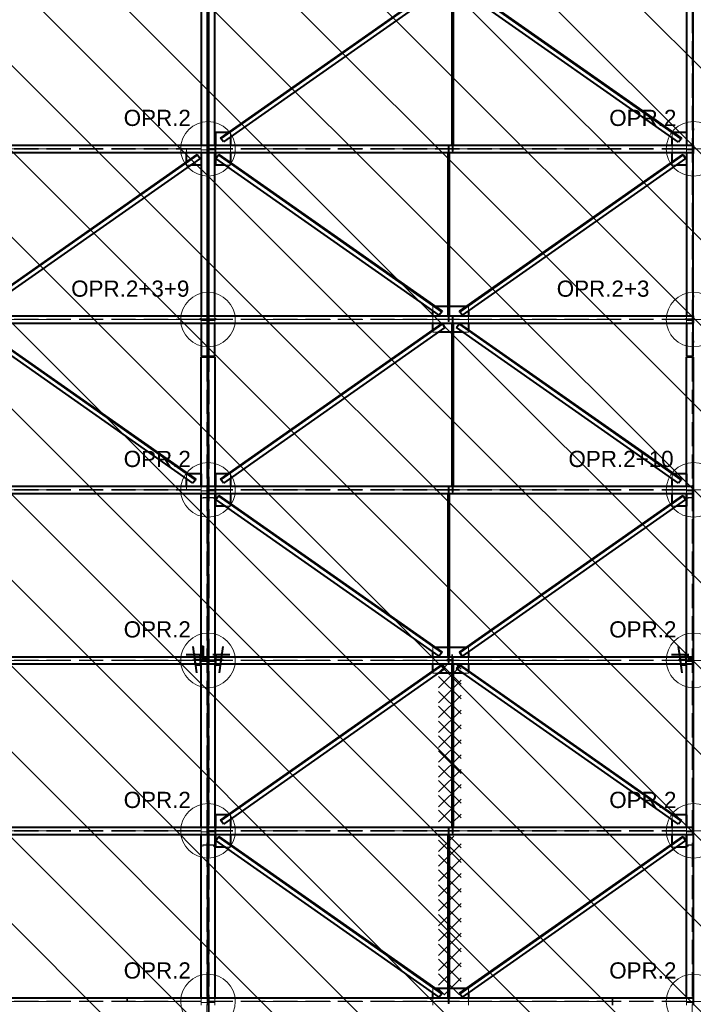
# Model space of a CAD drawing. Header units: metres. Extents: x 235 to 340, y 94 to 153.
# Tile 32 of 48: x 287 to 295, y 131 to 143. Entities that reach past the tile are written whole.
import ezdxf

# ---------------------------------------------------------------- set-up
doc = ezdxf.new("R2010")
doc.units = ezdxf.units.M
for name, pattern in [('__RA_15', [1.7, 1, -0.3, 0.1, -0.3]), ('__RA_2', [0.4, 0.3, -0.1]), ('__RA_4', [0.6, 0.3, -0.1, 0, -0.1, 0, -0.1])]:
    doc.linetypes.add(name, pattern=pattern)
for name, color, linetype, lineweight in [('OSY', 204, '__RA_15', 13), ('POPIS', 7, 'Continuous', 13), ('Standard', 7, 'Continuous', 40)]:
    doc.layers.add(name, color=color, linetype=linetype, lineweight=lineweight)
doc.styles.add('ARIAL', font='ARIAL.TTF')

msp = doc.modelspace()

# ---------------------------------------------------------------- linework, layer by layer
at = {"layer": 'OSY', "color": 204, "linetype": '__RA_15', "lineweight": 13}
for p, q in [((289.266, 126.792), (289.266, 152.32)), ((242.178, 141.343), (323.276, 141.343)), ((242.178, 139.235), (323.276, 139.235)), ((242.178, 137.127), (323.276, 137.127)), ((242.178, 135.02), (323.276, 135.02)), ((242.178, 132.912), (323.276, 132.912)), ((242.178, 130.804), (323.276, 130.804))]:
    msp.add_line(p, q, dxfattribs=at)
at = {"layer": 'Standard', "color": 1, "linetype": 'Continuous', "lineweight": 13}
for p, q in [((304.87, 128.586), (283.278, 150.178)), ((305.93, 128.586), (284.339, 150.178)), ((306.991, 128.586), (285.399, 150.178)), ((308.052, 128.586), (286.46, 150.178)), ((309.112, 128.586), (287.521, 150.178)), ((303.809, 128.586), (283.266, 149.129)), ((302.748, 128.586), (283.266, 148.069)), ((301.688, 128.586), (283.266, 147.008)), ((300.627, 128.586), (283.266, 145.948)), ((299.566, 128.586), (283.266, 144.887)), ((298.506, 128.586), (283.266, 143.826)), ((297.445, 128.586), (283.266, 142.766)), ((296.384, 128.586), (283.266, 141.705)), ((295.324, 128.586), (283.266, 140.644)), ((294.263, 128.586), (283.266, 139.584)), ((293.202, 128.586), (283.266, 138.523)), ((292.142, 128.586), (283.266, 137.462)), ((291.081, 128.586), (283.266, 136.402)), ((290.02, 128.586), (283.266, 135.341))]:
    msp.add_line(p, q, dxfattribs=at)
at = {"layer": 'Standard', "color": 1, "linetype": 'Continuous', "lineweight": 40}
for p, q in [((289.18, 143.405), (289.18, 141.388)), ((289.26, 141.388), (289.26, 143.405)), ((289.272, 143.405), (289.272, 141.388)), ((289.352, 141.388), (289.352, 143.405)), ((289.422, 141.477), (292.159, 143.4)), ((292.162, 143.395), (289.425, 141.472)), ((292.285, 141.388), (292.285, 143.405)), ((292.286, 141.388), (292.286, 143.405)), ((292.291, 141.388), (292.291, 143.405)), ((292.295, 141.388), (292.295, 143.405)), ((292.297, 143.405), (292.297, 141.388)), ((295.111, 141.468), (292.368, 143.396)), ((292.371, 143.401), (295.115, 141.473)), ((295.18, 143.405), (295.18, 141.543)), ((295.26, 141.388), (295.26, 143.405)), ((292.193, 143.351), (289.456, 141.428)), ((295.08, 141.424), (292.337, 143.352)), ((289.272, 141.584), (289.26, 141.584)), ((295.272, 141.584), (295.26, 141.584)), ((289.515, 141.543), (289.362, 141.543)), ((289.362, 141.388), (289.362, 141.543)), ((289.425, 141.472), (289.422, 141.477)), ((289.456, 141.428), (289.425, 141.472)), ((289.542, 141.488), (289.542, 141.388)), ((295, 141.388), (295, 141.481)), ((295.18, 141.543), (295.016, 141.543)), ((295.111, 141.468), (295.08, 141.424)), ((295.115, 141.473), (295.111, 141.468)), ((295.18, 141.543), (295.18, 141.388)), ((295.18, 141.543), (295.18, 141.388)), ((283.272, 141.388), (289.26, 141.388)), ((289.26, 141.388), (289.26, 141.298)), ((289.272, 141.34), (289.26, 141.34)), ((289.26, 141.33), (289.272, 141.33)), ((289.272, 141.388), (295.26, 141.388)), ((289.272, 141.298), (289.272, 141.388)), ((295.26, 141.388), (295.26, 141.298)), ((295.272, 141.34), (295.26, 141.34)), ((295.26, 141.33), (295.272, 141.33)), ((283.272, 141.298), (289.26, 141.298)), ((286.373, 139.335), (289.133, 141.274)), ((289.136, 141.269), (286.376, 139.33)), ((289.167, 141.225), (286.407, 139.286)), ((289, 141.18), (289, 141.298)), ((289.133, 141.274), (289.136, 141.269)), ((289.136, 141.269), (289.167, 141.225)), ((289.18, 141.298), (289.18, 141.143)), ((289.18, 141.298), (289.18, 141.143)), ((289.26, 139.28), (289.26, 141.298)), ((289.272, 141.294), (289.26, 141.294)), ((289.272, 141.298), (289.272, 139.28)), ((289.272, 141.298), (295.26, 141.298)), ((289.352, 139.28), (289.352, 141.298)), ((289.362, 141.143), (289.362, 141.298)), ((289.364, 141.225), (289.395, 141.269)), ((292.124, 139.286), (289.364, 141.225)), ((289.395, 141.269), (289.398, 141.274)), ((292.155, 139.33), (289.395, 141.269)), ((289.398, 141.274), (292.158, 139.335)), ((289.542, 141.298), (289.542, 141.173)), ((292.235, 139.28), (292.235, 141.298)), ((292.236, 139.28), (292.236, 141.298)), ((292.241, 139.28), (292.241, 141.298)), ((292.245, 139.28), (292.245, 141.298)), ((292.247, 141.298), (292.247, 139.28)), ((292.373, 139.335), (295.133, 141.274)), ((295.136, 141.269), (292.376, 139.33)), ((295.167, 141.225), (292.407, 139.286)), ((295, 141.18), (295, 141.298)), ((295.133, 141.274), (295.136, 141.269)), ((295.136, 141.269), (295.167, 141.225)), ((295.18, 141.298), (295.18, 141.143)), ((295.18, 141.298), (295.18, 141.143)), ((295.26, 139.28), (295.26, 141.298)), ((295.272, 141.294), (295.26, 141.294)), ((289.18, 141.143), (289.051, 141.143)), ((289.18, 141.143), (289.18, 139.28)), ((289.481, 141.143), (289.362, 141.143)), ((295.18, 141.143), (295.051, 141.143)), ((295.18, 141.143), (295.18, 139.28)), ((289.272, 139.516), (289.26, 139.516)), ((295.272, 139.516), (295.26, 139.516)), ((292.235, 139.395), (292.073, 139.395)), ((292.459, 139.395), (292.247, 139.395)), ((283.272, 139.28), (289.26, 139.28)), ((289.26, 139.28), (289.26, 139.19)), ((289.272, 139.28), (295.26, 139.28)), ((289.272, 139.19), (289.272, 139.28)), ((292.046, 139.28), (292.046, 139.341)), ((292.155, 139.33), (292.124, 139.286)), ((292.158, 139.335), (292.155, 139.33)), ((292.376, 139.33), (292.373, 139.335)), ((292.407, 139.286), (292.376, 139.33)), ((292.486, 139.341), (292.486, 139.28)), ((295.26, 139.28), (295.26, 139.19)), ((283.272, 139.19), (289.26, 139.19)), ((289.08, 137.209), (286.337, 139.136)), ((289.111, 137.253), (286.368, 139.181)), ((286.371, 139.185), (289.115, 137.258)), ((289.18, 139.19), (289.18, 138.775)), ((289.272, 139.232), (289.26, 139.232)), ((289.26, 139.222), (289.272, 139.222)), ((289.26, 138.775), (289.26, 139.19)), ((289.272, 139.19), (289.272, 138.775)), ((289.272, 139.19), (295.26, 139.19)), ((289.352, 138.775), (289.352, 139.19)), ((289.422, 137.261), (292.159, 139.184)), ((292.162, 139.179), (289.425, 137.256)), ((292.193, 139.135), (289.456, 137.212)), ((292.046, 139.105), (292.046, 139.19)), ((292.159, 139.184), (292.162, 139.179)), ((292.162, 139.179), (292.193, 139.135)), ((292.285, 137.172), (292.285, 139.19)), ((292.286, 137.172), (292.286, 139.19)), ((292.291, 137.172), (292.291, 139.19)), ((292.295, 137.172), (292.295, 139.19)), ((292.297, 139.19), (292.297, 137.172)), ((292.337, 139.136), (292.368, 139.181)), ((295.08, 137.209), (292.337, 139.136)), ((292.368, 139.181), (292.371, 139.185)), ((295.111, 137.253), (292.368, 139.181)), ((292.371, 139.185), (295.115, 137.258)), ((292.486, 139.19), (292.486, 139.105)), ((295.18, 139.19), (295.18, 138.775)), ((295.272, 139.232), (295.26, 139.232)), ((295.26, 139.222), (295.272, 139.222)), ((295.26, 138.775), (295.26, 139.19)), ((292.285, 139.075), (292.107, 139.075)), ((292.424, 139.075), (292.297, 139.075)), ((289.272, 138.956), (289.26, 138.956)), ((295.272, 138.956), (295.26, 138.956)), ((289.26, 138.775), (289.18, 138.775)), ((289.18, 137.327), (289.18, 138.766)), ((289.26, 138.766), (289.18, 138.766)), ((289.26, 138.766), (289.26, 137.172)), ((289.352, 138.775), (289.272, 138.775)), ((289.272, 137.172), (289.272, 138.766)), ((289.352, 138.766), (289.272, 138.766)), ((289.352, 138.766), (289.352, 137.172)), ((295.26, 138.775), (295.18, 138.775)), ((295.18, 137.327), (295.18, 138.766)), ((295.26, 138.766), (295.18, 138.766)), ((295.26, 138.766), (295.26, 137.172)), ((289.18, 137.327), (289.016, 137.327)), ((289.18, 137.172), (289.18, 137.327)), ((289.18, 137.327), (289.18, 137.172)), ((289.515, 137.327), (289.362, 137.327)), ((289.362, 137.172), (289.362, 137.327)), ((295.18, 137.327), (295.016, 137.327)), ((295.18, 137.172), (295.18, 137.327)), ((295.18, 137.327), (295.18, 137.172)), ((283.272, 137.172), (289.26, 137.172)), ((289, 137.172), (289, 137.265)), ((289.111, 137.253), (289.08, 137.209)), ((289.115, 137.258), (289.111, 137.253)), ((289.272, 137.218), (289.26, 137.218)), ((289.26, 137.172), (289.26, 137.082)), ((289.272, 137.172), (295.26, 137.172)), ((289.272, 137.082), (289.272, 137.172)), ((289.425, 137.256), (289.422, 137.261)), ((289.456, 137.212), (289.425, 137.256)), ((289.542, 137.272), (289.542, 137.172)), ((295, 137.172), (295, 137.265)), ((295.111, 137.253), (295.08, 137.209)), ((295.115, 137.258), (295.111, 137.253)), ((295.272, 137.218), (295.26, 137.218)), ((295.26, 137.172), (295.26, 137.082)), ((283.272, 137.082), (289.26, 137.082)), ((289.18, 135.065), (289.18, 137.082)), ((289.272, 137.125), (289.26, 137.125)), ((289.26, 137.115), (289.272, 137.115)), ((289.26, 137.082), (289.26, 135.065)), ((289.272, 135.065), (289.272, 137.082)), ((289.272, 137.082), (295.26, 137.082)), ((289.352, 137.082), (289.352, 135.065)), ((289.362, 136.927), (289.362, 137.082)), ((289.364, 137.009), (289.395, 137.054)), ((289.395, 137.054), (289.398, 137.059)), ((292.155, 135.115), (289.395, 137.054)), ((289.398, 137.059), (292.158, 135.12)), ((289.542, 137.082), (289.542, 136.958)), ((292.235, 135.065), (292.235, 137.082)), ((292.236, 135.065), (292.236, 137.082)), ((292.241, 135.065), (292.241, 137.082)), ((292.245, 135.065), (292.245, 137.082)), ((292.247, 137.082), (292.247, 135.065)), ((292.373, 135.12), (295.133, 137.059)), ((295.136, 137.054), (292.376, 135.115)), ((295, 136.965), (295, 137.082)), ((295.133, 137.059), (295.136, 137.054)), ((295.136, 137.054), (295.167, 137.01)), ((295.18, 136.927), (295.18, 137.082)), ((295.18, 137.082), (295.18, 136.927)), ((295.272, 137.125), (295.26, 137.125)), ((295.26, 137.115), (295.272, 137.115)), ((295.26, 137.082), (295.26, 135.065)), ((292.124, 135.07), (289.364, 137.009)), ((295.167, 137.01), (292.407, 135.07)), ((289.272, 136.918), (289.26, 136.918)), ((289.481, 136.927), (289.362, 136.927)), ((295.18, 136.927), (295.051, 136.927)), ((295.18, 135.065), (295.18, 136.927)), ((295.272, 136.918), (295.26, 136.918)), ((289.198, 135.065), (289.198, 135.196)), ((289.206, 135.196), (289.198, 135.196)), ((289.206, 135.196), (289.206, 135.065)), ((289.272, 135.121), (289.26, 135.121)), ((292.046, 135.065), (292.046, 135.125)), ((292.235, 135.18), (292.073, 135.18)), ((292.155, 135.115), (292.124, 135.07)), ((292.158, 135.12), (292.155, 135.115)), ((292.459, 135.18), (292.247, 135.18)), ((292.376, 135.115), (292.373, 135.12)), ((292.407, 135.07), (292.376, 135.115)), ((292.486, 135.125), (292.486, 135.065)), ((295.272, 135.121), (295.26, 135.121)), ((283.272, 135.065), (289.26, 135.065)), ((289.165, 135.089), (289.095, 135.093)), ((289.168, 135.089), (289.107, 135.093)), ((289.168, 135.089), (289.165, 135.089)), ((289.165, 135.089), (289.165, 135.065)), ((289.168, 135.065), (289.168, 135.089)), ((289.26, 135.065), (289.26, 134.975)), ((289.272, 135.017), (289.26, 135.017)), ((289.26, 135.007), (289.272, 135.007)), ((289.272, 135.065), (295.26, 135.065)), ((289.272, 134.975), (289.272, 135.065)), ((289.425, 135.093), (289.363, 135.089)), ((289.367, 135.089), (289.363, 135.089)), ((289.363, 135.089), (289.363, 135.065)), ((289.436, 135.093), (289.367, 135.089)), ((289.367, 135.065), (289.367, 135.089)), ((295.165, 135.089), (295.095, 135.093)), ((295.168, 135.089), (295.107, 135.093)), ((295.168, 135.089), (295.165, 135.089)), ((295.165, 135.089), (295.165, 135.065)), ((295.168, 135.065), (295.168, 135.089)), ((295.26, 135.065), (295.26, 134.975)), ((295.272, 135.017), (295.26, 135.017)), ((295.26, 135.007), (295.272, 135.007)), ((283.272, 134.975), (289.26, 134.975)), ((289.113, 134.964), (289.165, 134.961)), ((289.165, 134.975), (289.165, 134.961)), ((289.165, 134.961), (289.168, 134.962)), ((289.168, 134.962), (289.168, 134.975)), ((289.18, 132.957), (289.18, 134.975)), ((289.26, 134.975), (289.26, 132.957)), ((289.272, 132.957), (289.272, 134.975)), ((289.272, 134.975), (295.26, 134.975)), ((289.352, 134.975), (289.352, 132.957)), ((289.363, 134.975), (289.363, 134.962)), ((289.363, 134.962), (289.367, 134.961)), ((289.367, 134.961), (289.367, 134.975)), ((289.367, 134.961), (289.418, 134.964)), ((289.422, 133.046), (292.159, 134.969)), ((292.162, 134.964), (289.425, 133.041)), ((292.193, 134.92), (289.456, 132.997)), ((292.046, 134.89), (292.046, 134.975)), ((292.285, 134.86), (292.107, 134.86)), ((292.159, 134.969), (292.162, 134.964)), ((292.162, 134.964), (292.193, 134.92)), ((292.285, 132.957), (292.285, 134.975)), ((292.286, 132.957), (292.286, 134.975)), ((292.291, 132.957), (292.291, 134.975)), ((292.295, 132.957), (292.295, 134.975)), ((292.297, 134.975), (292.297, 132.957)), ((292.424, 134.86), (292.297, 134.86)), ((292.337, 134.921), (292.368, 134.965)), ((295.08, 132.993), (292.337, 134.921)), ((292.368, 134.965), (292.371, 134.97)), ((295.111, 133.038), (292.368, 134.965)), ((292.371, 134.97), (295.115, 133.042)), ((292.486, 134.975), (292.486, 134.89)), ((295.113, 134.964), (295.165, 134.961)), ((295.165, 134.975), (295.165, 134.961)), ((295.165, 134.961), (295.168, 134.962)), ((295.168, 134.962), (295.168, 134.975)), ((295.18, 133.112), (295.18, 134.975)), ((295.26, 134.975), (295.26, 132.957)), ((289.272, 134.771), (289.26, 134.771)), ((295.272, 134.771), (295.26, 134.771)), ((289.515, 133.112), (289.362, 133.112)), ((289.362, 132.957), (289.362, 133.112)), ((289.425, 133.041), (289.422, 133.046)), ((289.456, 132.997), (289.425, 133.041)), ((289.542, 133.057), (289.542, 132.957)), ((295, 132.957), (295, 133.05)), ((295.18, 133.112), (295.016, 133.112)), ((295.111, 133.038), (295.08, 132.993)), ((295.115, 133.042), (295.111, 133.038)), ((295.18, 132.957), (295.18, 133.112)), ((295.18, 133.112), (295.18, 132.957)), ((283.272, 132.957), (289.26, 132.957)), ((289.272, 133.003), (289.26, 133.003)), ((289.26, 132.957), (289.26, 132.867)), ((289.272, 132.957), (295.26, 132.957)), ((289.272, 132.867), (289.272, 132.957)), ((295.272, 133.003), (295.26, 133.003)), ((295.26, 132.957), (295.26, 132.867)), ((283.272, 132.867), (289.26, 132.867)), ((289.18, 130.849), (289.18, 132.867)), ((289.272, 132.909), (289.26, 132.909)), ((289.26, 132.899), (289.272, 132.899)), ((289.26, 132.867), (289.26, 130.849)), ((289.272, 130.849), (289.272, 132.867)), ((289.272, 132.867), (295.26, 132.867)), ((289.352, 132.867), (289.352, 130.849)), ((289.362, 132.712), (289.362, 132.867)), ((289.364, 132.794), (289.395, 132.838)), ((292.124, 130.855), (289.364, 132.794)), ((289.395, 132.838), (289.398, 132.843)), ((292.155, 130.899), (289.395, 132.838)), ((289.398, 132.843), (292.158, 130.904)), ((289.542, 132.867), (289.542, 132.743)), ((292.235, 130.849), (292.235, 132.867)), ((292.236, 130.849), (292.236, 132.867)), ((292.241, 130.849), (292.241, 132.867)), ((292.245, 130.849), (292.245, 132.867)), ((292.247, 132.867), (292.247, 130.849)), ((292.373, 130.904), (295.133, 132.843)), ((295.136, 132.838), (292.376, 130.899)), ((295.167, 132.794), (292.407, 130.855)), ((295, 132.75), (295, 132.867)), ((295.133, 132.843), (295.136, 132.838)), ((295.136, 132.838), (295.167, 132.794)), ((295.18, 132.712), (295.18, 132.867)), ((295.18, 132.867), (295.18, 132.712)), ((295.272, 132.909), (295.26, 132.909)), ((295.26, 132.899), (295.272, 132.899)), ((295.26, 132.867), (295.26, 130.849)), ((289.481, 132.712), (289.362, 132.712)), ((295.18, 132.712), (295.051, 132.712)), ((295.18, 130.849), (295.18, 132.712)), ((289.272, 132.603), (289.26, 132.603)), ((295.272, 132.603), (295.26, 132.603)), ((292.235, 130.964), (292.073, 130.964)), ((292.459, 130.964), (292.247, 130.964)), ((283.272, 130.849), (289.26, 130.849)), ((289.272, 130.885), (289.26, 130.885)), ((289.26, 130.849), (289.26, 130.759)), ((289.272, 130.849), (295.26, 130.849)), ((289.272, 130.759), (289.272, 130.849)), ((292.046, 130.849), (292.046, 130.91)), ((292.155, 130.899), (292.124, 130.855)), ((292.158, 130.904), (292.155, 130.899)), ((292.376, 130.899), (292.373, 130.904)), ((292.407, 130.855), (292.376, 130.899)), ((292.486, 130.91), (292.486, 130.849)), ((295.272, 130.885), (295.26, 130.885)), ((295.26, 130.849), (295.26, 130.759)), ((289.272, 130.801), (289.26, 130.801)), ((289.26, 130.791), (289.272, 130.791)), ((295.272, 130.801), (295.26, 130.801)), ((295.26, 130.791), (295.272, 130.791))]:
    msp.add_line(p, q, dxfattribs=at)
at = {"layer": 'Standard', "color": 136, "linetype": '__RA_2', "lineweight": 18}
for p, q in [((289.25, 138.775), (289.25, 143.447)), ((289.282, 143.447), (289.282, 138.775)), ((295.25, 138.775), (295.25, 143.447)), ((289.526, 141.543), (289.515, 141.543)), ((289.542, 141.543), (289.526, 141.543)), ((289.542, 141.543), (289.542, 141.488)), ((295.005, 141.543), (295, 141.543)), ((295, 141.481), (295, 141.543)), ((295.016, 141.543), (295.005, 141.543)), ((283.272, 141.346), (289.26, 141.346)), ((283.272, 141.34), (289.26, 141.34)), ((289.18, 141.344), (289, 141.344)), ((289, 141.298), (289, 141.344)), ((289.18, 141.388), (289.18, 141.344)), ((289.18, 141.344), (289.18, 141.34)), ((289.18, 141.344), (289.18, 141.34)), ((289.18, 141.33), (289.18, 141.34)), ((289.18, 141.33), (289.18, 141.298)), ((289.18, 141.33), (289.18, 141.298)), ((289.18, 141.33), (289.26, 141.33)), ((289.252, 141.402), (289.252, 141.401)), ((289.26, 141.401), (289.252, 141.401)), ((289.252, 141.401), (289.252, 141.37)), ((289.28, 141.401), (289.272, 141.401)), ((289.272, 141.346), (295.26, 141.346)), ((289.272, 141.34), (295.26, 141.34)), ((289.272, 141.33), (289.35, 141.33)), ((289.28, 141.401), (289.28, 141.402)), ((289.28, 141.37), (289.28, 141.401)), ((289.35, 141.34), (289.35, 141.33)), ((289.352, 141.298), (289.352, 141.388)), ((289.362, 141.298), (289.362, 141.388)), ((289.542, 141.388), (289.542, 141.298)), ((292.235, 141.376), (292.236, 141.376)), ((292.235, 141.298), (292.235, 141.376)), ((292.236, 141.376), (292.241, 141.376)), ((292.236, 141.298), (292.236, 141.376)), ((292.241, 141.376), (292.245, 141.376)), ((292.241, 141.298), (292.241, 141.376)), ((292.245, 141.376), (292.247, 141.376)), ((292.245, 141.298), (292.245, 141.376)), ((292.247, 141.376), (292.247, 141.298)), ((292.285, 141.316), (292.285, 141.388)), ((292.286, 141.316), (292.285, 141.316)), ((292.286, 141.316), (292.286, 141.388)), ((292.291, 141.316), (292.286, 141.316)), ((292.291, 141.316), (292.291, 141.388)), ((292.295, 141.316), (292.291, 141.316)), ((292.295, 141.316), (292.295, 141.388)), ((292.297, 141.316), (292.295, 141.316)), ((292.297, 141.388), (292.297, 141.316)), ((295, 141.298), (295, 141.388)), ((295.18, 141.388), (295.18, 141.34)), ((295.18, 141.388), (295.18, 141.34)), ((295.18, 141.33), (295.18, 141.34)), ((295.18, 141.33), (295.18, 141.298)), ((295.18, 141.33), (295.18, 141.298)), ((295.18, 141.33), (295.26, 141.33)), ((295.252, 141.402), (295.252, 141.401)), ((295.26, 141.401), (295.252, 141.401)), ((295.252, 141.401), (295.252, 141.37)), ((289, 141.173), (289, 141.18)), ((289, 141.143), (289, 141.173)), ((289.051, 141.143), (289, 141.143)), ((289, 141.143), (289.18, 141.143)), ((289.542, 141.143), (289.481, 141.143)), ((289.542, 141.173), (289.542, 141.166)), ((289.542, 141.166), (289.542, 141.143)), ((295, 141.173), (295, 141.18)), ((295, 141.143), (295, 141.173)), ((295.051, 141.143), (295, 141.143)), ((289.252, 139.413), (289.252, 139.4)), ((289.26, 139.4), (289.252, 139.4)), ((289.252, 139.4), (289.252, 139.387)), ((292.062, 139.395), (292.046, 139.395)), ((292.046, 139.341), (292.046, 139.395)), ((292.073, 139.395), (292.062, 139.395)), ((292.247, 139.395), (292.235, 139.395)), ((292.469, 139.395), (292.459, 139.395)), ((292.486, 139.395), (292.469, 139.395)), ((292.486, 139.395), (292.486, 139.341)), ((295.252, 139.413), (295.252, 139.4)), ((295.26, 139.4), (295.252, 139.4)), ((295.252, 139.4), (295.252, 139.387)), ((289.17, 139.242), (289.17, 139.25)), ((289.17, 139.242), (289.17, 139.23)), ((289.26, 139.242), (289.17, 139.242)), ((289.18, 139.28), (289.18, 139.232)), ((289.25, 139.248), (289.26, 139.248)), ((289.272, 139.248), (289.282, 139.248)), ((289.362, 139.242), (289.272, 139.242)), ((289.352, 139.19), (289.352, 139.28)), ((289.362, 139.25), (289.362, 139.242)), ((289.362, 139.242), (289.362, 139.23)), ((292.046, 139.19), (292.046, 139.28)), ((292.235, 139.208), (292.235, 139.28)), ((292.236, 139.208), (292.236, 139.28)), ((292.241, 139.208), (292.241, 139.28)), ((292.245, 139.208), (292.245, 139.28)), ((292.247, 139.28), (292.247, 139.208)), ((292.285, 139.268), (292.286, 139.268)), ((292.285, 139.19), (292.285, 139.268)), ((292.286, 139.268), (292.291, 139.268)), ((292.286, 139.19), (292.286, 139.268)), ((292.291, 139.268), (292.295, 139.268)), ((292.291, 139.19), (292.291, 139.268)), ((292.295, 139.268), (292.297, 139.268)), ((292.295, 139.19), (292.295, 139.268)), ((292.297, 139.268), (292.297, 139.19)), ((292.486, 139.28), (292.486, 139.19)), ((295.17, 139.242), (295.17, 139.25)), ((295.17, 139.242), (295.17, 139.23)), ((295.26, 139.242), (295.17, 139.242)), ((295.18, 139.28), (295.18, 139.232)), ((295.25, 139.248), (295.26, 139.248)), ((283.272, 139.238), (289.26, 139.238)), ((283.272, 139.232), (289.26, 139.232)), ((289.17, 139.23), (289.26, 139.23)), ((289.18, 139.222), (289.18, 139.232)), ((289.18, 139.222), (289.18, 139.19)), ((289.18, 139.222), (289.26, 139.222)), ((289.26, 139.236), (289.25, 139.236)), ((289.272, 139.238), (295.26, 139.238)), ((289.282, 139.236), (289.272, 139.236)), ((289.272, 139.232), (295.26, 139.232)), ((289.272, 139.23), (289.362, 139.23)), ((289.272, 139.222), (289.35, 139.222)), ((289.35, 139.232), (289.35, 139.222)), ((292.236, 139.208), (292.235, 139.208)), ((292.241, 139.208), (292.236, 139.208)), ((292.245, 139.208), (292.241, 139.208)), ((292.247, 139.208), (292.245, 139.208)), ((295.17, 139.23), (295.26, 139.23)), ((295.18, 139.222), (295.18, 139.232)), ((295.18, 139.222), (295.18, 139.19)), ((295.18, 139.222), (295.26, 139.222)), ((295.26, 139.236), (295.25, 139.236)), ((289.272, 139.095), (289.28, 139.095)), ((289.28, 139.095), (289.28, 139.113)), ((289.28, 139.082), (289.28, 139.095)), ((292.046, 139.098), (292.046, 139.105)), ((292.046, 139.075), (292.046, 139.098)), ((292.107, 139.075), (292.046, 139.075)), ((292.297, 139.075), (292.285, 139.075)), ((292.486, 139.075), (292.424, 139.075)), ((292.486, 139.105), (292.486, 139.098)), ((292.486, 139.098), (292.486, 139.075)), ((289.25, 138.766), (289.25, 128.587)), ((289.282, 128.587), (289.282, 138.766)), ((295.25, 138.766), (295.25, 128.587)), ((289.005, 137.327), (289, 137.327)), ((289, 137.265), (289, 137.327)), ((289.016, 137.327), (289.005, 137.327)), ((289.526, 137.327), (289.515, 137.327)), ((289.542, 137.327), (289.526, 137.327)), ((289.542, 137.327), (289.542, 137.272)), ((295.005, 137.327), (295, 137.327)), ((295, 137.265), (295, 137.327)), ((295.016, 137.327), (295.005, 137.327)), ((289, 137.126), (289, 137.172)), ((289.18, 137.126), (289.18, 137.172)), ((289.18, 137.172), (289.18, 137.126)), ((289.252, 137.186), (289.252, 137.186)), ((289.26, 137.186), (289.252, 137.186)), ((289.252, 137.186), (289.252, 137.155)), ((289.28, 137.186), (289.272, 137.186)), ((289.28, 137.155), (289.28, 137.186)), ((289.28, 137.186), (289.28, 137.186)), ((289.352, 137.172), (289.352, 137.082)), ((289.362, 137.082), (289.362, 137.172)), ((289.542, 137.172), (289.542, 137.082)), ((292.285, 137.1), (292.285, 137.172)), ((292.286, 137.1), (292.286, 137.172)), ((292.291, 137.1), (292.291, 137.172)), ((292.295, 137.1), (292.295, 137.172)), ((292.297, 137.172), (292.297, 137.1)), ((295, 137.082), (295, 137.172)), ((295.18, 137.125), (295.18, 137.172)), ((295.18, 137.172), (295.18, 137.125)), ((295.252, 137.186), (295.252, 137.186)), ((295.26, 137.186), (295.252, 137.186)), ((295.252, 137.186), (295.252, 137.155)), ((283.272, 137.13), (289.26, 137.13)), ((283.272, 137.125), (289.26, 137.125)), ((289.18, 137.126), (289, 137.126)), ((289.18, 137.125), (289.18, 137.126)), ((289.18, 137.115), (289.18, 137.125)), ((289.18, 137.082), (289.18, 137.115)), ((289.18, 137.115), (289.26, 137.115)), ((289.272, 137.13), (295.26, 137.13)), ((289.272, 137.125), (295.26, 137.125)), ((289.272, 137.115), (289.35, 137.115)), ((289.35, 137.125), (289.35, 137.115)), ((292.235, 137.16), (292.236, 137.16)), ((292.235, 137.082), (292.235, 137.16)), ((292.236, 137.16), (292.241, 137.16)), ((292.236, 137.082), (292.236, 137.16)), ((292.241, 137.16), (292.245, 137.16)), ((292.241, 137.082), (292.241, 137.16)), ((292.245, 137.16), (292.247, 137.16)), ((292.245, 137.082), (292.245, 137.16)), ((292.247, 137.16), (292.247, 137.082)), ((292.286, 137.1), (292.285, 137.1)), ((292.291, 137.1), (292.286, 137.1)), ((292.295, 137.1), (292.291, 137.1)), ((292.297, 137.1), (292.295, 137.1)), ((295.18, 137.115), (295.18, 137.125)), ((295.18, 137.082), (295.18, 137.115)), ((295.18, 137.115), (295.18, 137.082)), ((295.18, 137.115), (295.26, 137.115)), ((289.254, 137.034), (289.2, 137.034)), ((289.2, 137.034), (289.2, 137.03)), ((289.2, 137.03), (289.2, 137.021)), ((289.2, 137.03), (289.26, 137.03)), ((289.254, 137.038), (289.254, 137.034)), ((289.254, 137.03), (289.254, 137.034)), ((289.272, 137.03), (289.332, 137.03)), ((289.278, 137.034), (289.278, 137.038)), ((289.332, 137.034), (289.278, 137.034)), ((289.278, 137.034), (289.278, 137.03)), ((289.332, 137.03), (289.332, 137.034)), ((289.332, 137.021), (289.332, 137.03)), ((289.542, 136.958), (289.542, 136.951)), ((289.542, 136.951), (289.542, 136.927)), ((295, 136.927), (295, 136.965)), ((295.254, 137.034), (295.2, 137.034)), ((295.2, 137.034), (295.2, 137.03)), ((295.2, 137.03), (295.2, 137.021)), ((295.2, 137.03), (295.26, 137.03)), ((295.254, 137.038), (295.254, 137.034)), ((295.254, 137.03), (295.254, 137.034)), ((289.542, 136.927), (289.481, 136.927)), ((295.051, 136.927), (295, 136.927)), ((292.062, 135.18), (292.046, 135.18)), ((292.046, 135.125), (292.046, 135.18)), ((292.073, 135.18), (292.062, 135.18)), ((292.247, 135.18), (292.235, 135.18)), ((292.469, 135.18), (292.459, 135.18)), ((292.486, 135.18), (292.469, 135.18)), ((292.486, 135.18), (292.486, 135.125)), ((283.272, 135.022), (289.26, 135.022)), ((283.272, 135.017), (289.26, 135.017)), ((289.17, 135.025), (289.077, 135.032)), ((289.078, 135.024), (289.17, 135.017)), ((289.165, 135.029), (289.104, 135.032)), ((289.105, 135.024), (289.165, 135.021)), ((289.168, 135.036), (289.114, 135.038)), ((289.117, 135.018), (289.168, 135.016)), ((289.165, 135.065), (289.165, 135.029)), ((289.165, 135.029), (289.188, 135.032)), ((289.187, 135.024), (289.165, 135.021)), ((289.165, 135.021), (289.165, 134.975)), ((289.168, 135.036), (289.168, 135.065)), ((289.188, 135.038), (289.168, 135.036)), ((289.168, 135.016), (289.187, 135.018)), ((289.168, 134.975), (289.168, 135.016)), ((289.17, 135.025), (289.17, 135.017)), ((289.25, 135.025), (289.17, 135.025)), ((289.17, 135.017), (289.25, 135.017)), ((289.18, 135.017), (289.18, 135.065)), ((289.18, 135.025), (289.25, 135.025)), ((289.25, 135.021), (289.18, 135.021)), ((289.18, 135.007), (289.18, 135.017)), ((289.18, 134.975), (289.18, 135.007)), ((289.18, 135.007), (289.26, 135.007)), ((289.198, 135.083), (289.206, 135.083)), ((289.198, 135.022), (289.198, 135.065)), ((289.252, 135.046), (289.2, 135.046)), ((289.2, 135.046), (289.2, 135.038)), ((289.2, 135.046), (289.2, 135.046)), ((289.2, 135.038), (289.26, 135.038)), ((289.206, 135.065), (289.206, 135.022)), ((289.252, 135.099), (289.252, 135.098)), ((289.252, 135.098), (289.252, 135.046)), ((289.26, 135.098), (289.252, 135.098)), ((289.272, 135.022), (295.26, 135.022)), ((289.332, 135.018), (289.272, 135.018)), ((289.272, 135.017), (295.26, 135.017)), ((289.272, 135.007), (289.35, 135.007)), ((289.28, 134.975), (289.28, 135.01)), ((289.28, 135.01), (289.28, 135.01)), ((289.28, 135.01), (289.332, 135.01)), ((289.362, 135.025), (289.282, 135.025)), ((289.282, 135.025), (289.352, 135.025)), ((289.352, 135.021), (289.282, 135.021)), ((289.282, 135.017), (289.362, 135.017)), ((289.332, 135.018), (289.332, 135.018)), ((289.332, 135.01), (289.332, 135.018)), ((289.363, 135.036), (289.343, 135.038)), ((289.344, 135.032), (289.367, 135.029)), ((289.367, 135.021), (289.344, 135.024)), ((289.344, 135.018), (289.363, 135.016)), ((289.35, 135.017), (289.35, 135.007)), ((289.352, 135.065), (289.352, 134.975)), ((289.454, 135.032), (289.362, 135.025)), ((289.362, 135.017), (289.362, 135.025)), ((289.362, 135.017), (289.453, 135.024)), ((289.363, 135.065), (289.363, 135.036)), ((289.417, 135.038), (289.363, 135.036)), ((289.363, 135.016), (289.414, 135.018)), ((289.363, 135.016), (289.363, 134.975)), ((289.367, 135.029), (289.367, 135.065)), ((289.428, 135.032), (289.367, 135.029)), ((289.367, 135.021), (289.427, 135.024)), ((289.367, 134.975), (289.367, 135.021)), ((292.046, 134.975), (292.046, 135.065)), ((292.216, 135.024), (292.216, 135.032)), ((292.296, 135.024), (292.216, 135.024)), ((292.216, 135.024), (292.296, 135.024)), ((292.296, 135.024), (292.216, 135.024)), ((292.216, 135.024), (292.216, 135.016)), ((292.216, 135.024), (292.296, 135.024)), ((292.296, 135.02), (292.216, 135.02)), ((292.296, 135.02), (292.216, 135.02)), ((292.216, 135.016), (292.296, 135.016)), ((292.216, 135.016), (292.296, 135.016)), ((292.226, 135.038), (292.226, 135.032)), ((292.28, 135.032), (292.226, 135.032)), ((292.226, 135.032), (292.226, 135.026)), ((292.226, 135.026), (292.286, 135.026)), ((292.226, 135.024), (292.226, 135.018)), ((292.286, 135.018), (292.226, 135.018)), ((292.226, 135.018), (292.226, 135.012)), ((292.226, 135.012), (292.28, 135.012)), ((292.235, 134.992), (292.235, 135.065)), ((292.236, 134.992), (292.235, 134.992)), ((292.236, 134.992), (292.236, 135.065)), ((292.241, 134.992), (292.236, 134.992)), ((292.241, 134.992), (292.241, 135.065)), ((292.245, 134.992), (292.241, 134.992)), ((292.245, 134.992), (292.245, 135.065)), ((292.247, 134.992), (292.245, 134.992)), ((292.247, 135.065), (292.247, 134.992)), ((292.28, 135.093), (292.28, 135.085)), ((292.28, 135.085), (292.28, 135.032)), ((292.286, 135.085), (292.28, 135.085)), ((292.28, 135.012), (292.28, 135.018)), ((292.28, 135.012), (292.28, 134.958)), ((292.285, 135.052), (292.286, 135.052)), ((292.285, 134.975), (292.285, 135.052)), ((292.286, 135.093), (292.286, 135.085)), ((292.286, 135.026), (292.286, 135.085)), ((292.286, 135.052), (292.291, 135.052)), ((292.286, 134.975), (292.286, 135.052)), ((292.286, 135.018), (292.286, 135.024)), ((292.286, 134.958), (292.286, 135.018)), ((292.291, 135.052), (292.295, 135.052)), ((292.291, 134.975), (292.291, 135.052)), ((292.295, 135.052), (292.297, 135.052)), ((292.295, 134.975), (292.295, 135.052)), ((292.296, 135.032), (292.296, 135.024)), ((292.296, 135.024), (292.296, 135.016)), ((292.297, 135.052), (292.297, 134.975)), ((292.486, 135.065), (292.486, 134.975)), ((295.17, 135.025), (295.077, 135.032)), ((295.078, 135.024), (295.17, 135.017)), ((295.165, 135.029), (295.104, 135.032)), ((295.105, 135.024), (295.165, 135.021)), ((295.168, 135.036), (295.114, 135.038)), ((295.117, 135.018), (295.168, 135.016)), ((295.165, 135.065), (295.165, 135.029)), ((295.165, 135.029), (295.188, 135.032)), ((295.187, 135.024), (295.165, 135.021)), ((295.165, 135.021), (295.165, 134.975)), ((295.168, 135.036), (295.168, 135.065)), ((295.188, 135.038), (295.168, 135.036)), ((295.168, 135.016), (295.187, 135.018)), ((295.168, 134.975), (295.168, 135.016)), ((295.17, 135.025), (295.17, 135.017)), ((295.25, 135.025), (295.17, 135.025)), ((295.17, 135.017), (295.25, 135.017)), ((295.18, 135.017), (295.18, 135.065)), ((295.18, 135.025), (295.25, 135.025)), ((295.25, 135.021), (295.18, 135.021)), ((295.18, 135.007), (295.18, 135.017)), ((295.18, 134.975), (295.18, 135.007)), ((295.18, 135.007), (295.26, 135.007)), ((295.252, 135.046), (295.2, 135.046)), ((295.2, 135.046), (295.2, 135.038)), ((295.2, 135.046), (295.2, 135.046)), ((295.2, 135.038), (295.26, 135.038)), ((295.252, 135.099), (295.252, 135.098)), ((295.252, 135.098), (295.252, 135.046)), ((295.26, 135.098), (295.252, 135.098)), ((289.125, 134.964), (289.168, 134.962)), ((289.363, 134.962), (289.407, 134.964)), ((292.046, 134.882), (292.046, 134.89)), ((292.046, 134.86), (292.046, 134.882)), ((292.107, 134.86), (292.046, 134.86)), ((292.28, 134.958), (292.286, 134.958)), ((292.297, 134.86), (292.285, 134.86)), ((292.486, 134.86), (292.424, 134.86)), ((292.486, 134.89), (292.486, 134.882)), ((292.486, 134.882), (292.486, 134.86)), ((295.125, 134.964), (295.168, 134.962)), ((289.526, 133.112), (289.515, 133.112)), ((289.542, 133.112), (289.526, 133.112)), ((289.542, 133.112), (289.542, 133.057)), ((295.005, 133.112), (295, 133.112)), ((295, 133.05), (295, 133.112)), ((295.016, 133.112), (295.005, 133.112)), ((283.272, 132.915), (289.26, 132.915)), ((289.18, 132.909), (289.18, 132.957)), ((289.254, 132.961), (289.254, 132.961)), ((289.26, 132.961), (289.254, 132.961)), ((289.254, 132.961), (289.254, 132.94)), ((289.278, 132.961), (289.272, 132.961)), ((289.272, 132.915), (295.26, 132.915)), ((289.278, 132.94), (289.278, 132.961)), ((289.278, 132.961), (289.278, 132.961)), ((289.352, 132.957), (289.352, 132.867)), ((289.362, 132.867), (289.362, 132.957)), ((289.542, 132.957), (289.542, 132.867)), ((292.235, 132.945), (292.236, 132.945)), ((292.235, 132.867), (292.235, 132.945)), ((292.236, 132.945), (292.241, 132.945)), ((292.236, 132.867), (292.236, 132.945)), ((292.241, 132.945), (292.245, 132.945)), ((292.241, 132.867), (292.241, 132.945)), ((292.245, 132.945), (292.247, 132.945)), ((292.245, 132.867), (292.245, 132.945)), ((292.247, 132.945), (292.247, 132.867)), ((292.285, 132.885), (292.285, 132.957)), ((292.286, 132.885), (292.286, 132.957)), ((292.291, 132.885), (292.291, 132.957)), ((292.295, 132.885), (292.295, 132.957)), ((292.297, 132.957), (292.297, 132.885)), ((295, 132.867), (295, 132.957)), ((295.18, 132.909), (295.18, 132.957)), ((295.18, 132.957), (295.18, 132.909)), ((295.254, 132.961), (295.254, 132.961)), ((295.26, 132.961), (295.254, 132.961)), ((295.254, 132.961), (295.254, 132.94)), ((283.272, 132.909), (289.26, 132.909)), ((289.18, 132.899), (289.18, 132.909)), ((289.18, 132.867), (289.18, 132.899)), ((289.18, 132.899), (289.26, 132.899)), ((289.272, 132.909), (295.26, 132.909)), ((289.272, 132.899), (289.35, 132.899)), ((289.35, 132.909), (289.35, 132.899)), ((292.286, 132.885), (292.285, 132.885)), ((292.291, 132.885), (292.286, 132.885)), ((292.295, 132.885), (292.291, 132.885)), ((292.297, 132.885), (292.295, 132.885)), ((295.18, 132.899), (295.18, 132.909)), ((295.18, 132.867), (295.18, 132.899)), ((295.18, 132.899), (295.18, 132.867)), ((295.18, 132.899), (295.26, 132.899)), ((289.254, 132.74), (289.2, 132.74)), ((289.2, 132.74), (289.2, 132.737)), ((289.2, 132.737), (289.2, 132.718)), ((289.2, 132.737), (289.26, 132.737)), ((289.254, 132.742), (289.254, 132.74)), ((289.254, 132.731), (289.254, 132.74)), ((289.272, 132.737), (289.332, 132.737)), ((289.278, 132.74), (289.278, 132.742)), ((289.332, 132.74), (289.278, 132.74)), ((289.278, 132.74), (289.278, 132.731)), ((289.332, 132.737), (289.332, 132.74)), ((289.332, 132.718), (289.332, 132.737)), ((289.542, 132.712), (289.481, 132.712)), ((289.542, 132.743), (289.542, 132.735)), ((289.542, 132.735), (289.542, 132.712)), ((295, 132.712), (295, 132.75)), ((295.051, 132.712), (295, 132.712)), ((295.254, 132.74), (295.2, 132.74)), ((295.2, 132.74), (295.2, 132.737)), ((295.2, 132.737), (295.2, 132.718)), ((295.2, 132.737), (295.26, 132.737)), ((295.254, 132.742), (295.254, 132.74)), ((295.254, 132.731), (295.254, 132.74)), ((292.062, 130.964), (292.046, 130.964)), ((292.046, 130.91), (292.046, 130.964)), ((292.073, 130.964), (292.062, 130.964)), ((292.247, 130.964), (292.235, 130.964)), ((292.486, 130.964), (292.459, 130.964)), ((292.486, 130.964), (292.486, 130.91)), ((288.262, 130.817), (288.262, 130.849)), ((288.27, 130.849), (288.27, 130.817)), ((289.18, 130.801), (289.18, 130.849)), ((289.352, 130.849), (289.352, 130.759)), ((292.046, 130.759), (292.046, 130.849)), ((292.235, 130.777), (292.235, 130.849)), ((292.236, 130.777), (292.236, 130.849)), ((292.241, 130.777), (292.241, 130.849)), ((292.245, 130.777), (292.245, 130.849)), ((292.247, 130.849), (292.247, 130.777)), ((292.486, 130.849), (292.486, 130.759)), ((294.262, 130.817), (294.262, 130.849)), ((294.27, 130.849), (294.27, 130.817)), ((295.18, 130.801), (295.18, 130.849)), ((283.272, 130.807), (289.26, 130.807)), ((283.272, 130.801), (289.26, 130.801)), ((288.27, 130.817), (288.262, 130.817)), ((288.262, 130.817), (288.262, 130.807)), ((288.27, 130.807), (288.27, 130.817)), ((289.18, 130.791), (289.18, 130.801)), ((289.18, 130.759), (289.18, 130.791)), ((289.18, 130.791), (289.26, 130.791)), ((289.272, 130.807), (295.26, 130.807)), ((289.272, 130.801), (295.26, 130.801)), ((289.272, 130.791), (289.35, 130.791)), ((289.35, 130.801), (289.35, 130.791)), ((292.236, 130.777), (292.235, 130.777)), ((292.241, 130.777), (292.236, 130.777)), ((292.245, 130.777), (292.241, 130.777)), ((292.247, 130.777), (292.245, 130.777)), ((294.27, 130.817), (294.262, 130.817)), ((294.262, 130.817), (294.262, 130.807)), ((294.262, 130.801), (294.262, 130.791)), ((294.262, 130.791), (294.27, 130.791)), ((294.262, 130.759), (294.262, 130.791)), ((294.27, 130.807), (294.27, 130.817)), ((294.27, 130.791), (294.27, 130.801)), ((294.27, 130.791), (294.27, 130.759)), ((295.18, 130.791), (295.18, 130.801)), ((295.18, 130.759), (295.18, 130.791)), ((295.18, 130.791), (295.26, 130.791))]:
    msp.add_line(p, q, dxfattribs=at)
at = {"layer": 'Standard', "color": 1, "linetype": '__RA_4', "lineweight": 40}
for p, q in [((289.113, 134.966), (289.081, 135.192)), ((289.45, 135.192), (289.418, 134.966)), ((295.113, 134.966), (295.081, 135.192)), ((288.995, 135.093), (289.207, 135.093)), ((289.127, 134.865), (289.098, 135.074)), ((289.325, 135.093), (289.536, 135.093)), ((289.433, 135.074), (289.404, 134.865)), ((294.995, 135.093), (295.207, 135.093)), ((295.127, 134.865), (295.098, 135.074))]:
    msp.add_line(p, q, dxfattribs=at)
at = {"layer": 'Standard', "color": 7, "linetype": 'Continuous', "lineweight": 13}
for p, q in [((292.116, 134.864), (292.217, 134.965)), ((292.116, 134.68), (292.394, 134.958)), ((292.155, 134.965), (292.394, 134.726)), ((292.339, 134.965), (292.394, 134.91)), ((292.116, 134.82), (292.394, 134.543)), ((292.116, 134.496), (292.394, 134.774)), ((292.116, 134.637), (292.394, 134.359)), ((292.116, 134.312), (292.394, 134.59)), ((292.116, 134.453), (292.394, 134.175)), ((292.116, 134.128), (292.394, 134.406)), ((292.116, 134.269), (292.394, 133.991)), ((292.116, 133.944), (292.394, 134.222)), ((292.116, 134.085), (292.394, 133.807)), ((292.116, 133.761), (292.394, 134.038)), ((292.116, 133.901), (292.394, 133.623)), ((292.116, 133.577), (292.394, 133.854)), ((292.116, 133.717), (292.394, 133.44)), ((292.116, 133.393), (292.394, 133.671)), ((292.116, 133.533), (292.394, 133.256)), ((292.116, 133.209), (292.394, 133.487)), ((292.116, 133.35), (292.394, 133.072)), ((292.116, 133.025), (292.394, 133.303)), ((292.116, 133.166), (292.276, 133.006)), ((292.28, 133.006), (292.394, 133.119)), ((292.116, 132.657), (292.304, 132.845)), ((292.116, 132.841), (292.12, 132.845)), ((292.116, 132.798), (292.394, 132.52)), ((292.252, 132.845), (292.394, 132.704)), ((292.116, 132.474), (292.394, 132.751)), ((292.116, 132.614), (292.394, 132.336)), ((292.116, 132.29), (292.394, 132.568)), ((292.116, 132.43), (292.394, 132.153)), ((292.116, 132.106), (292.394, 132.384)), ((292.116, 132.246), (292.394, 131.969)), ((292.116, 131.922), (292.394, 132.2)), ((292.116, 132.063), (292.394, 131.785)), ((292.116, 131.738), (292.394, 132.016)), ((292.116, 131.879), (292.394, 131.601)), ((292.116, 131.554), (292.394, 131.832)), ((292.116, 131.695), (292.394, 131.417)), ((292.116, 131.371), (292.394, 131.648)), ((292.116, 131.511), (292.394, 131.233)), ((292.116, 131.187), (292.394, 131.464)), ((292.116, 131.327), (292.394, 131.049)), ((292.116, 131.003), (292.394, 131.281)), ((292.116, 131.143), (292.373, 130.886)), ((292.183, 130.886), (292.394, 131.097)), ((292.116, 130.96), (292.19, 130.886)), ((292.367, 130.886), (292.394, 130.913))]:
    msp.add_line(p, q, dxfattribs=at)
for centre in [(289.266, 141.343), (295.266, 141.343), (289.266, 139.232), (295.266, 139.232), (289.266, 137.127), (295.266, 137.127), (289.266, 135.02), (295.266, 135.02), (289.266, 132.912), (295.266, 132.912), (289.266, 130.804), (295.266, 130.804)]:
    msp.add_circle(centre, 0.337, dxfattribs=at)

# ---------------------------------------------------------------- texts
at = {"layer": 'POPIS', "color": 204, "linetype": 'Continuous', "lineweight": 13, "char_height": 0.2, "width": 0.09912, "attachment_point": 7, "style": 'ARIAL'}
for s, insert in [('\\W0.99;OPR.2', (288.224, 141.623)), ('\\W0.99;OPR.2', (294.224, 141.623)), ('\\W0.99;OPR.2+3+9', (287.575, 139.512)), ('\\W0.99;OPR.2+3', (293.575, 139.512)), ('\\W0.99;OPR.2', (288.224, 137.407)), ('\\W0.99;OPR.2+10', (293.72, 137.407)), ('\\W0.99;OPR.2', (288.224, 135.3)), ('\\W0.99;OPR.2', (294.224, 135.3)), ('\\W0.99;OPR.2', (288.224, 133.192)), ('\\W0.99;OPR.2', (294.224, 133.192)), ('\\W0.99;OPR.2', (288.224, 131.084)), ('\\W0.99;OPR.2', (294.224, 131.084))]:
    msp.add_mtext(s, dxfattribs=dict(at, insert=insert))

doc.saveas('drawing.dxf')
